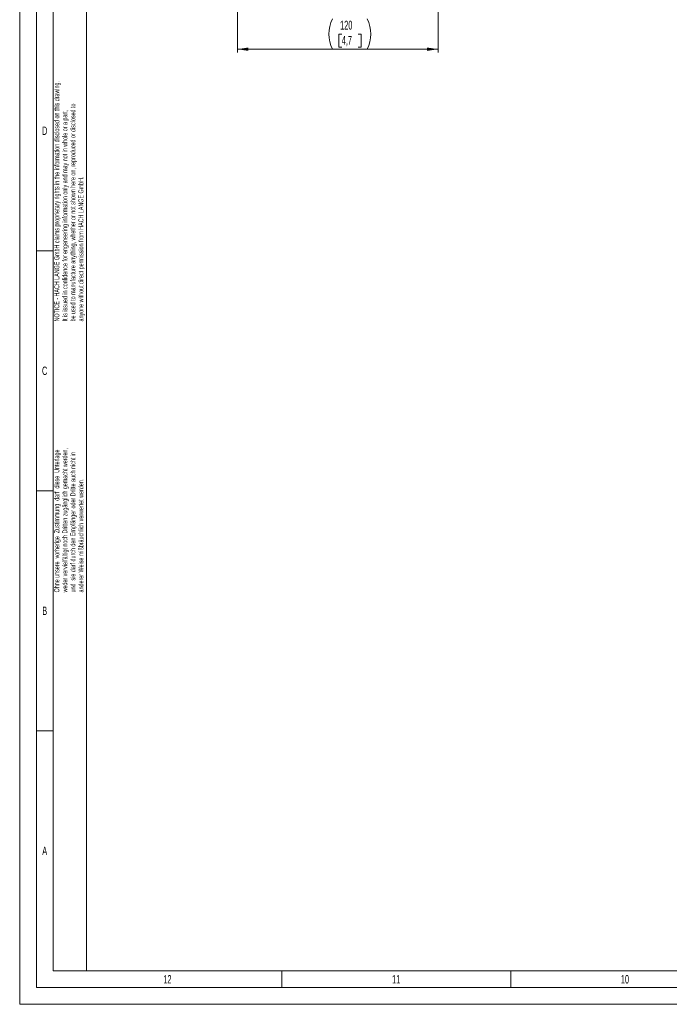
# Model space of a CAD drawing. Header units: millimetres. Extents: x 0 to 4205, y 0 to 2970.
# Tile 1 of 85: x 0 to 971, y 0 to 1472. Entities that reach past the tile are written whole.
import ezdxf

# ---------------------------------------------------------------- set-up
doc = ezdxf.new("R2010")
doc.units = ezdxf.units.MM
doc.header["$LTSCALE"] = 5
doc.styles.add('SLDTEXTSTYLE0', font='TXT', dxfattribs={"width": 0.605})
doc.styles.add('SLDTEXTSTYLE1', font='TXT', dxfattribs={"width": 0.638186})
doc.dimstyles.new('SLDDIMSTYLE9', dxfattribs={"dimtxt": 12.841593, "dimasz": 16.5, "dimexe": 0, "dimexo": 0.0625, "dimgap": 3.210398, "dimtad": 1, "dimdec": 1, "dimlfac": 0.4, "dimrnd": 1e-09, "dimzin": 12, "dimdsep": 46, "dimtxsty": 'SLDTEXTSTYLE0', "dimsah": 1, "dimcen": 0.09, "dimadec": 0, "dimazin": 3, "dimtfac": 1, "dimtdec": 1, "dimtofl": 0, "dimtmove": 0, "dimatfit": 3, "dimfxl": 1, "dimfrac": 2, "dimtolj": 1, "dimtzin": 12, "dimarcsym": 0})

# ---------------------------------------------------------------- blocks, each defined once
blk = doc.blocks.new('_D_26')
at = {"color": 7, "linetype": 'Continuous', "lineweight": 0}
for p, q in [((325.6, 1608.2), (325.6, 1422.4)), ((625.6, 1608.2), (625.6, 1422.4)), ((481.5, 1450), (477.1, 1450)), ((477.1, 1450), (477.1, 1430.3)), ((506, 1450), (510.4, 1450)), ((510.4, 1450), (510.4, 1430.3)), ((477.1, 1430.3), (481.5, 1430.3)), ((510.4, 1430.3), (506, 1430.3)), ((625.6, 1427.4), (325.6, 1427.4))]:
    blk.add_line(p, q, dxfattribs=at)
at = {"color": 7, "linetype": 'Continuous', "lineweight": 18}
for centre, start, end in [((513.1, 1450), 153.4349, 206.5651), ((474.4, 1450), 333.4349, 26.5651)]:
    blk.add_arc(centre, 50.7, start, end, dxfattribs=at)
for points in [[(325.6, 1427.4), (342.1, 1424.9), (342.1, 1429.9)], [(625.6, 1427.4), (609.1, 1429.9), (609.1, 1424.9)]]:
    blk.add_solid(points, dxfattribs=at)
at = {"color": 7, "linetype": 'Continuous', "lineweight": 18, "char_height": 13.23, "attachment_point": 1, "style": 'SLDTEXTSTYLE0'}
for s, insert in [('120', (479.1, 1470)), ('4,7', (481.5, 1447.3))]:
    blk.add_mtext(s, dxfattribs=dict(at, insert=insert))

msp = doc.modelspace()

# ---------------------------------------------------------------- linework, layer by layer
at = {"color": 7, "linetype": 'Continuous', "lineweight": 18}
for p, q in [((0, 2970), (0, 0)), ((25, 2945), (25, 25)), ((100, 2920), (100, 50)), ((50, 1485), (50, 1126.25)), ((25, 1126.25), (50, 1126.25)), ((50, 1126.25), (50, 767.5)), ((25, 767.5), (50, 767.5)), ((50, 767.5), (50, 408.75)), ((25, 408.75), (50, 408.75)), ((50, 408.75), (50, 50)), ((3265.6, 50), (50, 50)), ((392.08, 50), (392.08, 25)), ((734.17, 50), (734.17, 25)), ((4180, 25), (25, 25)), ((4205, 0), (0, 0))]:
    msp.add_line(p, q, dxfattribs=at)

# ---------------------------------------------------------------- texts
at = {"color": 7, "linetype": 'Continuous', "lineweight": 0, "char_height": 7.5, "attachment_point": 1, "rotation": 90, "style": 'SLDTEXTSTYLE1'}
for s, insert in [('NOTICE - HACH LANGE GmbH claims proprietary rights in the information disclosed on this drawing.', (51.79, 1020.57)), ('be used to manufacture anything, whether or not shown here on, reproduced or disclosed to', (75.79, 1020.57)), ('It is issued in confidence for engeneering information only and may not in whole or a part,', (63.79, 1020.57)), ('anyone without direct permission from HACH LANGE GmbH.', (87.79, 1020.57)), ('weder vervielfältigt noch Dritten zugänglich gemacht werden,', (63.79, 615.56)), ('Ohne unsere  vorherige  Zustimmung  darf  diese  Unterlage', (51.79, 615.56)), ('und  sie darf durch den Empfänger oder Dritte auch nicht in', (75.79, 615.56)), ('anderer Weise mißbräuchlich verwertet werden.', (87.79, 615.56))]:
    msp.add_mtext(s, dxfattribs=dict(at, insert=insert))
at = {"color": 7, "linetype": 'Continuous', "lineweight": 0, "char_height": 12.5, "attachment_point": 2, "style": 'SLDTEXTSTYLE1'}
for s, insert in [('D', (37.35, 1311.8)), ('C', (37.35, 953.05)), ('B', (37.44, 594.3)), ('A', (37.44, 235.55)), ('12', (220.86, 43.67)), ('11', (562.94, 43.67)), ('10', (905.03, 43.67))]:
    msp.add_mtext(s, dxfattribs=dict(at, insert=insert))

# ---------------------------------------------------------------- dimensions: what is measured, and where the dimension line sits
at = {"color": 7, "linetype": 'Continuous', "lineweight": 18}
dim = msp.add_linear_dim(base=(325.57, 1427.35), p1=(625.57, 1608.17), p2=(325.57, 1608.17), text='(<>)', dimstyle='SLDDIMSTYLE9', dxfattribs=at)
dim.commit()
dim.dimension.update_dxf_attribs({"geometry": '_D_26', "text_midpoint": (493.78, 1427.35), "dimtype": 160})

doc.saveas('drawing.dxf')
